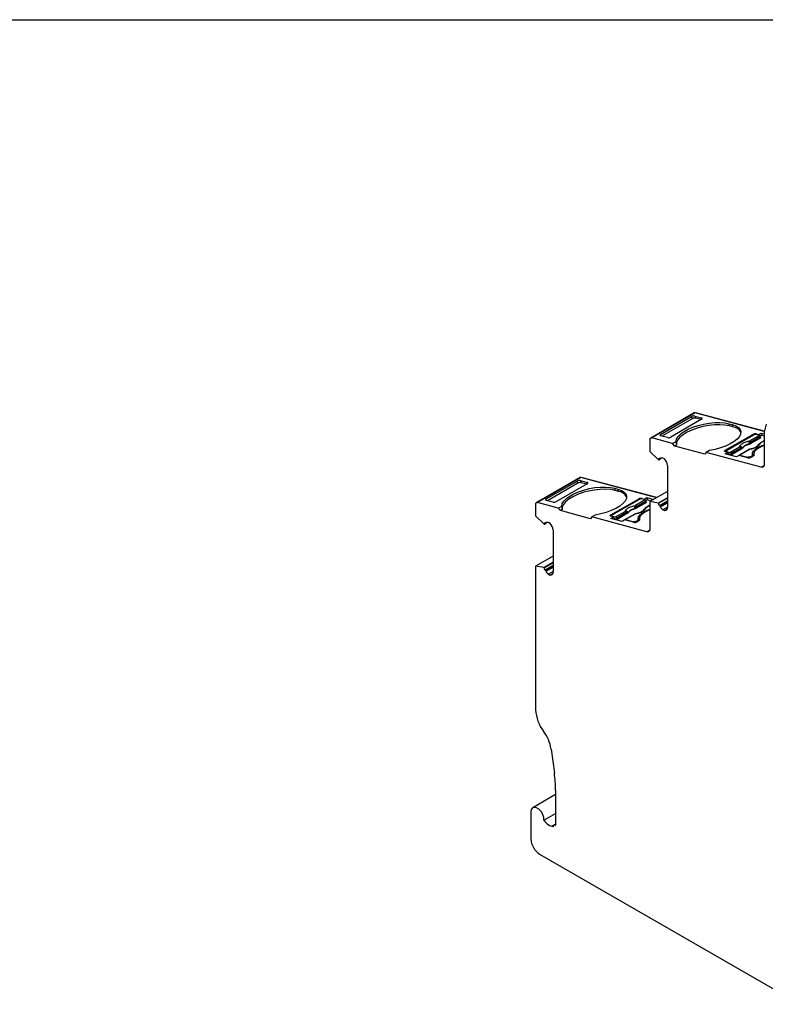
# Model space of a CAD drawing. Header units: millimetres. Extents: x 13 to 546, y 13 to 419.
# Tile 7 of 10: x 398 to 459, y 339 to 419. Entities that reach past the tile are written whole.
import ezdxf

# ---------------------------------------------------------------- set-up
doc = ezdxf.new("R2010")
doc.units = ezdxf.units.MM
doc.header["$LTSCALE"] = 2
doc.linetypes.add('SLD-Solid', pattern=[0])
doc.layers.add('TEXT', color=140, linetype='SLD-Solid', lineweight=25)

msp = doc.modelspace()

# ---------------------------------------------------------------- linework, layer by layer
for p, q in [((453.203, 387.076), (449.667, 385.035)), ((453.298, 387.084), (449.762, 385.043)), ((450.472, 385.332), (452.981, 386.78)), ((453.03, 386.608), (450.567, 385.186)), ((453.807, 386.559), (451.298, 385.111)), ((453.03, 386.608), (452.981, 386.78)), ((453.26, 386.826), (453.812, 386.678)), ((453.26, 386.826), (453.309, 386.654)), ((458.917, 385.579), (453.298, 387.084)), ((453.761, 386.533), (453.309, 386.654)), ((453.416, 387.053), (453.422, 387.056)), ((458.917, 385.584), (453.422, 387.056)), ((453.839, 386.582), (453.812, 386.678)), ((456.037, 386.201), (456.31, 386.128)), ((456.073, 386.022), (456.037, 386.201)), ((456.347, 385.949), (456.073, 386.022)), ((456.347, 385.949), (456.31, 386.128)), ((459.07, 386.174), (458.924, 385.627)), ((449.605, 384.897), (449.605, 383.946)), ((451.449, 384.592), (449.762, 385.043)), ((451.019, 385.065), (450.467, 385.213)), ((450.488, 385.207), (450.472, 385.332)), ((455.741, 384.039), (457.969, 385.325)), ((455.845, 384.027), (458.037, 385.292)), ((458.524, 385.251), (457.737, 384.797)), ((458.635, 385.052), (457.77, 384.553)), ((458.609, 385.151), (457.822, 384.697)), ((457.982, 385.261), (457.969, 385.325)), ((458.524, 385.251), (458.245, 385.326)), ((458.247, 385.37), (458.455, 385.314)), ((458.247, 385.37), (458.257, 385.323)), ((458.455, 385.314), (458.667, 385.437)), ((458.465, 385.267), (458.455, 385.314)), ((458.704, 385.258), (458.59, 385.192)), ((458.635, 385.052), (458.609, 385.151)), ((458.667, 385.437), (458.916, 385.37)), ((458.667, 385.437), (458.704, 385.258)), ((458.704, 385.258), (458.916, 385.201)), ((458.916, 385.567), (458.916, 382.904)), ((451.449, 384.592), (451.727, 384.752)), ((451.622, 384.376), (451.449, 384.592)), ((451.773, 384.464), (451.622, 384.376)), ((454.081, 383.717), (451.622, 384.376)), ((456.12, 383.863), (456.907, 384.318)), ((456.992, 384.218), (456.205, 383.763)), ((457.096, 384.164), (456.231, 383.664)), ((457.683, 384.098), (456.896, 383.644)), ((457.715, 384.101), (456.928, 383.647)), ((457.096, 384.164), (457.076, 384.232)), ((457.152, 384.217), (457.148, 384.233)), ((457.661, 384.529), (457.665, 384.513)), ((457.753, 384.622), (457.77, 384.553)), ((457.779, 384.125), (457.758, 384.126)), ((458.916, 384.81), (458.513, 384.577)), ((458.916, 384.795), (458.545, 384.58)), ((449.605, 383.946), (450.274, 383.294)), ((450.274, 383.294), (450.316, 383.27)), ((450.316, 383.27), (450.469, 383.358)), ((450.422, 383.372), (450.37, 383.402)), ((450.553, 383.431), (450.46, 383.377)), ((450.775, 383.332), (450.65, 383.404)), ((454.181, 383.86), (454.081, 383.717)), ((454.459, 384.02), (454.181, 383.86)), ((458.654, 382.661), (454.181, 383.86)), ((455.733, 383.743), (455.945, 383.865)), ((456.649, 383.497), (455.733, 383.743)), ((455.945, 383.865), (455.737, 383.921)), ((455.767, 383.913), (455.741, 384.039)), ((455.8, 383.969), (455.814, 383.9)), ((455.841, 383.938), (456.12, 383.863)), ((455.851, 383.89), (455.841, 383.938)), ((455.945, 383.865), (455.982, 383.686)), ((455.982, 383.686), (455.969, 383.679)), ((456.231, 383.664), (455.972, 383.734)), ((456.205, 383.763), (456.231, 383.664)), ((456.861, 383.62), (456.649, 383.497)), ((457.581, 383.427), (456.861, 383.62)), ((456.928, 383.647), (457.583, 383.471)), ((457.583, 383.471), (457.592, 383.424)), ((457.791, 383.505), (457.897, 383.566)), ((457.803, 383.448), (457.791, 383.505)), ((458, 383.554), (457.859, 383.472)), ((457.897, 383.566), (457.91, 383.502)), ((457.977, 383.541), (457.956, 383.646)), ((458.059, 383.757), (457.989, 383.616)), ((457.99, 383.57), (457.991, 383.548)), ((458.049, 383.668), (458.06, 383.617)), ((458.06, 383.626), (458.058, 383.635)), ((451.019, 382.802), (451.019, 379.374)), ((458.654, 382.661), (458.904, 382.806)), ((443.893, 381.82), (440.357, 379.779)), ((443.988, 381.828), (440.452, 379.787)), ((450.151, 380.177), (443.988, 381.828)), ((444.106, 381.797), (444.112, 381.8)), ((450.157, 380.181), (444.112, 381.8)), ((441.162, 380.076), (443.671, 381.524)), ((443.72, 381.353), (441.257, 379.93)), ((444.497, 381.303), (441.988, 379.855)), ((443.72, 381.353), (443.671, 381.524)), ((443.95, 381.57), (444.502, 381.422)), ((443.95, 381.57), (443.999, 381.398)), ((444.451, 381.277), (443.999, 381.398)), ((444.529, 381.326), (444.502, 381.422)), ((446.727, 380.945), (447, 380.872)), ((446.763, 380.766), (446.727, 380.945)), ((447.037, 380.693), (447, 380.872)), ((441.178, 379.951), (441.162, 380.076)), ((446.431, 378.783), (448.659, 380.069)), ((447.037, 380.693), (446.763, 380.766)), ((448.672, 380.005), (448.659, 380.069)), ((449.214, 379.995), (448.935, 380.07)), ((448.937, 380.114), (449.145, 380.058)), ((448.937, 380.114), (448.947, 380.067)), ((449.145, 380.058), (449.357, 380.181)), ((449.155, 380.011), (449.145, 380.058)), ((449.357, 380.181), (449.904, 380.035)), ((449.357, 380.181), (449.394, 380.002)), ((451.019, 380.679), (449.606, 379.863)), ((451.019, 380.174), (450.274, 379.743)), ((451.019, 380.124), (450.316, 379.718)), ((440.295, 379.642), (440.295, 378.69)), ((442.139, 379.336), (440.452, 379.787)), ((441.709, 379.809), (441.157, 379.957)), ((442.139, 379.336), (442.417, 379.496)), ((442.312, 379.12), (442.139, 379.336)), ((446.535, 378.771), (448.727, 380.036)), ((448.351, 379.273), (448.355, 379.257)), ((449.214, 379.995), (448.427, 379.541)), ((448.443, 379.366), (448.46, 379.297)), ((449.325, 379.796), (448.46, 379.297)), ((449.299, 379.895), (448.512, 379.441)), ((449.606, 379.554), (449.203, 379.321)), ((449.606, 379.539), (449.235, 379.324)), ((449.394, 380.002), (449.28, 379.936)), ((449.325, 379.796), (449.299, 379.895)), ((449.394, 380.002), (449.704, 379.919)), ((449.606, 379.863), (449.606, 377.649)), ((450.274, 379.743), (449.606, 379.863)), ((450.316, 379.718), (450.274, 379.743)), ((451.019, 379.898), (450.37, 379.524)), ((450.37, 379.524), (450.422, 379.494)), ((450.422, 379.494), (451.019, 379.839)), ((450.46, 379.445), (451.019, 379.768)), ((451.019, 379.412), (450.65, 379.199)), ((450.775, 379.126), (451.002, 379.257)), ((440.295, 378.69), (440.964, 378.038)), ((442.463, 379.208), (442.312, 379.12)), ((444.771, 378.462), (442.312, 379.12)), ((444.871, 378.604), (444.771, 378.462)), ((445.149, 378.765), (444.871, 378.604)), ((449.344, 377.405), (444.871, 378.604)), ((446.423, 378.487), (446.635, 378.609)), ((447.339, 378.242), (446.423, 378.487)), ((446.635, 378.609), (446.427, 378.665)), ((446.457, 378.657), (446.431, 378.783)), ((446.49, 378.713), (446.504, 378.644)), ((446.531, 378.682), (446.81, 378.607)), ((446.541, 378.635), (446.531, 378.682)), ((446.635, 378.609), (446.672, 378.43)), ((446.921, 378.408), (446.662, 378.478)), ((446.81, 378.607), (447.597, 379.062)), ((447.682, 378.962), (446.895, 378.507)), ((446.895, 378.507), (446.921, 378.408)), ((447.786, 378.908), (446.921, 378.408)), ((448.373, 378.842), (447.586, 378.388)), ((448.405, 378.845), (447.618, 378.391)), ((447.786, 378.908), (447.766, 378.976)), ((447.842, 378.961), (447.838, 378.977)), ((448.469, 378.869), (448.448, 378.87)), ((448.749, 378.501), (448.679, 378.36)), ((450.65, 379.199), (450.775, 379.126)), ((440.964, 378.038), (441.006, 378.014)), ((441.006, 378.014), (441.159, 378.102)), ((441.112, 378.116), (441.06, 378.146)), ((441.243, 378.175), (441.15, 378.121)), ((441.465, 378.076), (441.34, 378.148)), ((446.672, 378.43), (446.659, 378.423)), ((447.551, 378.364), (447.339, 378.242)), ((448.271, 378.171), (447.551, 378.364)), ((447.618, 378.391), (448.273, 378.215)), ((448.273, 378.215), (448.282, 378.168)), ((448.481, 378.249), (448.587, 378.31)), ((448.493, 378.191), (448.481, 378.249)), ((448.69, 378.298), (448.549, 378.216)), ((448.587, 378.31), (448.6, 378.246)), ((448.667, 378.285), (448.646, 378.39)), ((448.68, 378.314), (448.681, 378.292)), ((448.739, 378.412), (448.75, 378.361)), ((448.75, 378.37), (448.749, 378.379)), ((441.709, 377.547), (441.709, 374.118)), ((449.344, 377.405), (449.594, 377.55)), ((441.709, 375.423), (440.296, 374.607)), ((440.296, 374.607), (440.296, 362.896)), ((440.964, 374.487), (440.296, 374.607)), ((441.709, 374.918), (440.964, 374.487)), ((441.006, 374.463), (440.964, 374.487)), ((441.709, 374.868), (441.006, 374.463)), ((441.709, 374.643), (441.06, 374.268)), ((441.112, 374.238), (441.709, 374.583)), ((441.15, 374.189), (441.709, 374.512)), ((441.06, 374.268), (441.112, 374.238)), ((441.709, 374.156), (441.34, 373.943)), ((441.34, 373.943), (441.465, 373.871)), ((441.465, 373.871), (441.692, 374.001)), ((441.555, 359.71), (441.818, 357.756)), ((441.917, 355.994), (440.064, 354.925)), ((441.917, 356.34), (441.917, 353.498)), ((439.909, 354.581), (439.909, 352.377)), ((440.968, 353.916), (441.917, 354.464)), ((441.917, 353.597), (441.61, 353.42)), ((441.854, 353.464), (441.917, 353.498)), ((440.616, 351.152), (461.802, 338.922))]:
    msp.add_line(p, q)
at = {"flags": 128}
for points in [[(453.422, 387.056), (453.4, 387.06), (453.39, 387.06)], [(451.727, 384.752), (451.775, 384.951), (451.904, 385.157), (452.109, 385.363), (452.384, 385.562), (452.72, 385.748), (453.105, 385.915), (453.527, 386.057), (453.973, 386.169), (454.427, 386.249), (454.875, 386.292), (455.301, 386.299), (455.693, 386.268), (456.037, 386.201)], [(456.073, 386.022), (455.713, 386.092), (455.301, 386.121), (454.852, 386.11), (454.382, 386.058), (453.909, 385.968), (453.448, 385.842), (453.017, 385.686), (452.63, 385.504), (452.302, 385.304), (452.045, 385.092), (451.867, 384.876), (451.776, 384.664), (451.773, 384.464)], [(456.31, 386.128), (456.595, 386.027), (456.811, 385.895), (456.951, 385.736), (457.011, 385.556), (456.99, 385.361), (456.886, 385.157), (456.705, 384.95), (456.451, 384.748), (456.134, 384.557), (455.763, 384.384), (455.352, 384.233), (454.912, 384.111), (454.459, 384.02)], [(449.605, 384.897), (449.608, 384.936), (449.616, 384.97), (449.63, 384.998), (449.649, 385.021), (449.672, 385.037), (449.699, 385.047), (449.73, 385.049), (449.762, 385.043)], [(458.916, 384.435), (458.77, 384.378), (458.494, 384.243), (458.275, 384.093), (458.125, 383.935), (458.051, 383.78), (458.058, 383.635)], [(458.421, 384.443), (458.416, 384.448), (458.411, 384.452), (458.408, 384.456), (458.405, 384.46), (458.404, 384.463), (458.403, 384.465), (458.404, 384.467), (458.406, 384.468)], [(455.737, 383.921), (455.713, 383.93), (455.695, 383.941), (455.685, 383.955), (455.681, 383.971), (455.686, 383.988), (455.698, 384.005), (455.716, 384.023), (455.741, 384.039)], [(458.058, 383.635), (458.06, 383.625), (458.059, 383.616), (458.056, 383.605), (458.05, 383.595), (458.041, 383.584), (458.03, 383.574), (458.016, 383.564), (458, 383.554)], [(458.916, 382.904), (458.912, 382.841), (458.898, 382.784), (458.875, 382.736), (458.843, 382.698), (458.804, 382.671), (458.759, 382.656), (458.709, 382.652), (458.654, 382.661)], [(444.112, 381.8), (444.09, 381.804), (444.08, 381.804)], [(442.417, 379.496), (442.465, 379.695), (442.594, 379.901), (442.799, 380.107), (443.074, 380.306), (443.41, 380.492), (443.795, 380.659), (444.217, 380.801), (444.663, 380.913), (445.117, 380.993), (445.565, 381.037), (445.991, 381.043), (446.383, 381.012), (446.727, 380.945)], [(446.763, 380.766), (446.403, 380.836), (445.991, 380.865), (445.542, 380.854), (445.072, 380.802), (444.599, 380.712), (444.138, 380.586), (443.707, 380.43), (443.32, 380.249), (442.992, 380.048), (442.735, 379.836), (442.557, 379.621), (442.466, 379.408), (442.463, 379.208)], [(447, 380.872), (447.285, 380.771), (447.501, 380.639), (447.641, 380.48), (447.701, 380.3), (447.68, 380.105), (447.576, 379.901), (447.395, 379.694), (447.141, 379.492), (446.824, 379.301), (446.453, 379.128), (446.042, 378.977), (445.602, 378.855), (445.149, 378.765)], [(440.295, 379.642), (440.298, 379.68), (440.306, 379.714), (440.32, 379.743), (440.339, 379.765), (440.362, 379.782), (440.389, 379.791), (440.42, 379.793), (440.452, 379.787)], [(451.019, 379.374), (451.015, 379.312), (451.002, 379.258), (450.981, 379.211), (450.952, 379.173), (450.916, 379.145), (450.874, 379.128), (450.826, 379.121), (450.775, 379.126)], [(446.427, 378.665), (446.403, 378.674), (446.385, 378.685), (446.375, 378.699), (446.371, 378.715), (446.376, 378.732), (446.388, 378.749), (446.407, 378.767), (446.431, 378.783)], [(449.606, 379.179), (449.46, 379.122), (449.184, 378.987), (448.965, 378.837), (448.815, 378.679), (448.741, 378.524), (448.749, 378.379)], [(449.111, 379.187), (449.106, 379.192), (449.101, 379.196), (449.098, 379.2), (449.095, 379.204), (449.094, 379.207), (449.094, 379.209), (449.094, 379.211), (449.096, 379.212)], [(448.749, 378.379), (448.75, 378.37), (448.75, 378.36), (448.746, 378.349), (448.74, 378.339), (448.731, 378.328), (448.72, 378.318), (448.706, 378.308), (448.69, 378.298)], [(449.606, 377.649), (449.602, 377.585), (449.588, 377.528), (449.565, 377.48), (449.533, 377.442), (449.495, 377.415), (449.449, 377.4), (449.399, 377.397), (449.344, 377.405)], [(441.709, 374.118), (441.705, 374.057), (441.692, 374.002), (441.671, 373.955), (441.642, 373.917), (441.606, 373.889), (441.564, 373.872), (441.516, 373.866), (441.465, 373.871)], [(440.968, 353.916), (440.951, 354.143), (440.868, 354.388), (440.732, 354.618), (440.557, 354.804), (440.368, 354.923), (440.188, 354.96), (440.04, 354.909), (439.943, 354.777), (439.909, 354.581)]]:
    msp.add_lwpolyline(points, dxfattribs=at)
for centre, radius, start, end in [((453.26, 386.969), 0.121, 71.85033, 118.3616), ((456.237, 385.06), 0.896, 29.94083, 82.98193), ((458.17, 384.962), 0.415, 79.36558, 119.04211), ((459.146, 385.57), 0.23, 165.57282, 180.51026), ((456.853, 384.186), 0.142, 12.90637, 67.72917), ((456.966, 384.263), 0.115, 344.11136, 24.36722), ((457.759, 383.767), 0.768, 97.31719, 142.67743), ((457.55, 384.342), 0.346, 54.08782, 67.81282), ((457.703, 384.062), 0.0409, 72.21442, 117.99755), ((457.683, 384.665), 0.142, 12.90637, 67.72917), ((458.532, 384.541), 0.0409, 72.21442, 117.99755), ((450.237, 382.763), 0.783, 2.91706, 46.61809), ((457.657, 383.835), 0.415, 259.36567, 299.042), ((443.95, 381.714), 0.121, 71.85034, 118.3616), ((446.927, 379.804), 0.896, 29.94082, 82.98193), ((448.86, 379.706), 0.415, 79.36567, 119.042), ((448.449, 378.511), 0.768, 97.31719, 142.67743), ((448.24, 379.086), 0.346, 54.08782, 67.81282), ((448.373, 379.409), 0.142, 12.90637, 67.72917), ((449.223, 379.285), 0.0409, 72.21442, 117.99755), ((447.543, 378.93), 0.142, 12.90637, 67.72917), ((447.656, 379.007), 0.115, 344.11136, 24.36722), ((448.393, 378.806), 0.0409, 72.21442, 117.99755), ((440.927, 377.507), 0.783, 2.91706, 46.61809), ((448.347, 378.579), 0.415, 259.36567, 299.042), ((443.333, 363.03), 3.04, 182.51695, 217.92419), ((438.38, 359.214), 3.213, 8.88874, 37.3196), ((431.297, 356.312), 10.619, 0.15238, 7.81787), ((441.899, 354.459), 1.079, 210.25441, 254.45413), ((441.444, 352.447), 1.537, 182.60558, 237.3944)]:
    msp.add_arc(centre, radius, start, end)
for centre, major_axis, ratio, start_param, end_param in [((453.118, 386.744), (0.196, 0.041), 0.407865, 0.682123, 2.25292), ((453.67, 386.596), (0.196, 0.041), 0.407865, 5.394512, 6.965309), ((450.609, 385.295), (0.196, 0.041), 0.407865, 2.25292, 3.823716), ((451.161, 385.147), (0.196, 0.041), 0.407865, 3.823716, 5.394512), ((454.563, 383.55), (-2.431, 2.582), 0.576639, 0.651785, 0.757178), ((443.808, 381.488), (0.196, 0.041), 0.407865, 0.682123, 2.25292), ((444.36, 381.34), (0.196, 0.041), 0.407865, 5.394512, 6.965309), ((441.299, 380.039), (0.196, 0.041), 0.407865, 2.25292, 3.823716), ((441.851, 379.891), (0.196, 0.041), 0.407865, 3.823716, 5.394512), ((445.253, 378.295), (-2.431, 2.582), 0.576639, 0.651785, 0.757178)]:
    msp.add_ellipse(centre, major_axis=major_axis, ratio=ratio, start_param=start_param, end_param=end_param)
for points, knots in [([(453.309, 386.654), (453.299, 386.656), (453.28, 386.66), (453.247, 386.662), (453.21, 386.661), (453.158, 386.655), (453.092, 386.639), (453.051, 386.619), (453.03, 386.608)], [0, 0, 0, 0, 0.126961, 0.24931, 0.372135, 0.500462, 0.749301, 1, 1, 1, 1]), ([(458.245, 385.326), (458.235, 385.328), (458.216, 385.332), (458.18, 385.332), (458.136, 385.327), (458.083, 385.315), (458.052, 385.3), (458.037, 385.292)], [0, 0, 0, 0, 0.168224, 0.3311335, 0.500763, 0.7495865, 1, 1, 1, 1]), ([(458.609, 385.151), (458.603, 385.174), (458.59, 385.197), (458.559, 385.234), (458.541, 385.247), (458.524, 385.251)], [0, 0, 0, 0, 0.5, 0.5, 1, 1, 1, 1]), ([(456.907, 384.318), (456.908, 384.329), (456.911, 384.351), (456.923, 384.385), (456.943, 384.42), (456.979, 384.468), (457.045, 384.53), (457.153, 384.602), (457.284, 384.668), (457.43, 384.724), (457.583, 384.768), (457.685, 384.787), (457.737, 384.797)], [0, 0, 0, 0, 0.06027, 0.120056, 0.179893, 0.240314, 0.370015, 0.500128, 0.629829, 0.759943, 0.879871, 1, 1, 1, 1]), ([(457.076, 384.232), (457.068, 384.233), (457.05, 384.237), (457.02, 384.232), (457.002, 384.223), (456.992, 384.218)], [0, 0, 0, 0, 0.3172218, 0.6450837, 1, 1, 1, 1]), ([(457.148, 384.233), (457.143, 384.233), (457.133, 384.234), (457.113, 384.233), (457.094, 384.233), (457.082, 384.232), (457.076, 384.232)], [0, 0, 0, 0, 0.332097, 0.61117, 0.833934, 1, 1, 1, 1]), ([(457.152, 384.217), (457.149, 384.211), (457.142, 384.199), (457.123, 384.181), (457.105, 384.169), (457.096, 384.164)], [0, 0, 0, 0, 0.335719, 0.664281, 1, 1, 1, 1]), ([(457.665, 384.513), (457.64, 384.506), (457.59, 384.494), (457.519, 384.471), (457.451, 384.446), (457.388, 384.417), (457.325, 384.384), (457.264, 384.345), (457.213, 384.302), (457.174, 384.259), (457.159, 384.231), (457.152, 384.217)], [0, 0, 0, 0, 0.101069, 0.200103, 0.298615, 0.398141, 0.500173, 0.626627, 0.756016, 0.877292, 1, 1, 1, 1]), ([(457.661, 384.529), (457.663, 384.542), (457.668, 384.568), (457.673, 384.604), (457.677, 384.635), (457.68, 384.654), (457.681, 384.662)], [0, 0, 0, 0, 0.306881, 0.575882, 0.806979, 1, 1, 1, 1]), ([(457.753, 384.622), (457.743, 384.61), (457.715, 384.578), (457.682, 384.547), (457.661, 384.529)], [0, 0, 0, 0, 0.389276, 1, 1, 1, 1]), ([(457.77, 384.553), (457.76, 384.547), (457.74, 384.537), (457.704, 384.523), (457.678, 384.516), (457.665, 384.513)], [0, 0, 0, 0, 0.335719, 0.664281, 1, 1, 1, 1]), ([(457.758, 384.127), (457.746, 384.124), (457.722, 384.118), (457.697, 384.105), (457.684, 384.099)], [0, 0, 0, 0, 0.499708, 1, 1, 1, 1]), ([(458.545, 384.58), (458.544, 384.569), (458.541, 384.547), (458.529, 384.513), (458.509, 384.478), (458.473, 384.43), (458.407, 384.368), (458.299, 384.296), (458.168, 384.229), (458.022, 384.174), (457.869, 384.13), (457.766, 384.111), (457.715, 384.101)], [0, 0, 0, 0, 0.06027, 0.120056, 0.179893, 0.240314, 0.370015, 0.500128, 0.629829, 0.759943, 0.879871, 1, 1, 1, 1]), ([(457.758, 384.126), (457.757, 384.126), (457.744, 384.127), (457.73, 384.114), (457.715, 384.101)], [0, 0, 0, 0, 0.0113969, 1, 1, 1, 1]), ([(458.378, 384.432), (458.371, 384.411), (458.355, 384.358), (458.216, 384.264), (457.993, 384.17), (457.809, 384.135), (457.716, 384.117)], [0, 0, 0, 0, 0.175239, 0.44337, 0.718025, 1, 1, 1, 1]), ([(457.822, 384.697), (457.807, 384.687), (457.78, 384.67), (457.762, 384.638), (457.753, 384.622)], [0, 0, 0, 0, 0.5214849, 1, 1, 1, 1]), ([(457.956, 383.646), (457.949, 383.695), (457.935, 383.792), (458.019, 383.953), (458.174, 384.114), (458.4, 384.268), (458.652, 384.396), (458.839, 384.459), (458.916, 384.485)], [0, 0, 0, 0, 0.17525, 0.350501, 0.525751, 0.701001, 0.876252, 1, 1, 1, 1]), ([(458.404, 384.464), (458.399, 384.457), (458.391, 384.443), (458.386, 384.427), (458.383, 384.419)], [0, 0, 0, 0, 0.5204678, 1, 1, 1, 1]), ([(450.316, 383.27), (450.319, 383.287), (450.326, 383.322), (450.344, 383.366), (450.362, 383.39), (450.37, 383.402)], [0, 0, 0, 0, 0.3345062, 0.6654938, 1, 1, 1, 1]), ([(450.46, 383.377), (450.466, 383.387), (450.479, 383.406), (450.506, 383.424), (450.543, 383.434), (450.591, 383.433), (450.63, 383.413), (450.65, 383.404)], [0, 0, 0, 0, 0.167102, 0.331946, 0.500386, 0.749443, 1, 1, 1, 1]), ([(455.841, 383.938), (455.814, 383.945), (455.799, 383.959), (455.8, 383.992), (455.817, 384.011), (455.845, 384.027)], [0, 0, 0, 0, 0.5, 0.5, 1, 1, 1, 1]), ([(456.12, 383.863), (456.137, 383.859), (456.155, 383.846), (456.186, 383.809), (456.199, 383.786), (456.205, 383.763)], [0, 0, 0, 0, 0.5, 0.5, 1, 1, 1, 1]), ([(456.897, 383.642), (456.899, 383.644), (456.907, 383.651), (456.919, 383.648), (456.928, 383.647)], [0, 0, 0, 0, 0.2913084, 1, 1, 1, 1]), ([(457.791, 383.505), (457.763, 383.489), (457.725, 383.476), (457.647, 383.464), (457.609, 383.464), (457.583, 383.471)], [0, 0, 0, 0, 0.5, 0.5, 1, 1, 1, 1]), ([(457.897, 383.566), (457.907, 383.573), (457.928, 383.586), (457.947, 383.607), (457.958, 383.628), (457.957, 383.64), (457.956, 383.646)], [0, 0, 0, 0, 0.249233, 0.499959, 0.749241, 1, 1, 1, 1]), ([(443.999, 381.398), (443.989, 381.4), (443.97, 381.404), (443.937, 381.406), (443.9, 381.405), (443.848, 381.399), (443.782, 381.384), (443.741, 381.363), (443.72, 381.353)], [0, 0, 0, 0, 0.126961, 0.24931, 0.372135, 0.500462, 0.749301, 1, 1, 1, 1]), ([(448.935, 380.07), (448.925, 380.072), (448.906, 380.076), (448.87, 380.076), (448.826, 380.071), (448.773, 380.059), (448.742, 380.044), (448.727, 380.036)], [0, 0, 0, 0, 0.168224, 0.331133, 0.500763, 0.749586, 1, 1, 1, 1]), ([(447.597, 379.062), (447.598, 379.073), (447.601, 379.095), (447.613, 379.129), (447.633, 379.164), (447.669, 379.212), (447.735, 379.274), (447.843, 379.346), (447.974, 379.413), (448.12, 379.468), (448.273, 379.512), (448.376, 379.531), (448.427, 379.541)], [0, 0, 0, 0, 0.0602697, 0.1200562, 0.1798933, 0.2403137, 0.3700145, 0.5001284, 0.6298294, 0.7599435, 0.879871, 1, 1, 1, 1]), ([(448.355, 379.257), (448.33, 379.251), (448.28, 379.238), (448.209, 379.215), (448.141, 379.19), (448.078, 379.161), (448.015, 379.128), (447.954, 379.089), (447.903, 379.046), (447.864, 379.003), (447.85, 378.975), (447.842, 378.961)], [0, 0, 0, 0, 0.101069, 0.200103, 0.298615, 0.398141, 0.500173, 0.626627, 0.756016, 0.877292, 1, 1, 1, 1]), ([(448.351, 379.273), (448.353, 379.286), (448.358, 379.312), (448.363, 379.348), (448.367, 379.38), (448.37, 379.398), (448.371, 379.407)], [0, 0, 0, 0, 0.306881, 0.575882, 0.806979, 1, 1, 1, 1]), ([(448.443, 379.366), (448.433, 379.354), (448.405, 379.322), (448.372, 379.291), (448.351, 379.273)], [0, 0, 0, 0, 0.389276, 1, 1, 1, 1]), ([(448.46, 379.297), (448.45, 379.291), (448.43, 379.281), (448.394, 379.267), (448.368, 379.26), (448.355, 379.257)], [0, 0, 0, 0, 0.3357194, 0.6642806, 1, 1, 1, 1]), ([(449.235, 379.324), (449.234, 379.313), (449.231, 379.291), (449.219, 379.257), (449.199, 379.222), (449.163, 379.174), (449.097, 379.112), (448.989, 379.04), (448.858, 378.973), (448.712, 378.918), (448.559, 378.874), (448.456, 378.855), (448.405, 378.845)], [0, 0, 0, 0, 0.06027, 0.120056, 0.179893, 0.240314, 0.370015, 0.500128, 0.629829, 0.759943, 0.879871, 1, 1, 1, 1]), ([(448.512, 379.441), (448.497, 379.432), (448.47, 379.414), (448.452, 379.382), (448.443, 379.366)], [0, 0, 0, 0, 0.521485, 1, 1, 1, 1]), ([(449.299, 379.895), (449.293, 379.918), (449.28, 379.941), (449.249, 379.978), (449.231, 379.991), (449.214, 379.995)], [0, 0, 0, 0, 0.5, 0.5, 1, 1, 1, 1]), ([(450.37, 379.524), (450.362, 379.546), (450.344, 379.589), (450.326, 379.655), (450.319, 379.697), (450.316, 379.718)], [0, 0, 0, 0, 0.334506, 0.665494, 1, 1, 1, 1]), ([(450.65, 379.199), (450.637, 379.207), (450.611, 379.224), (450.573, 379.259), (450.532, 379.306), (450.49, 379.369), (450.47, 379.42), (450.46, 379.445)], [0, 0, 0, 0, 0.167102, 0.331946, 0.500386, 0.749443, 1, 1, 1, 1]), ([(446.531, 378.682), (446.504, 378.689), (446.489, 378.703), (446.49, 378.736), (446.507, 378.755), (446.535, 378.771)], [0, 0, 0, 0, 0.5, 0.5, 1, 1, 1, 1]), ([(446.81, 378.607), (446.827, 378.603), (446.845, 378.59), (446.876, 378.553), (446.889, 378.53), (446.895, 378.507)], [0, 0, 0, 0, 0.5, 0.5, 1, 1, 1, 1]), ([(447.766, 378.976), (447.758, 378.978), (447.74, 378.982), (447.71, 378.976), (447.692, 378.967), (447.682, 378.962)], [0, 0, 0, 0, 0.317222, 0.645084, 1, 1, 1, 1]), ([(447.838, 378.977), (447.833, 378.977), (447.823, 378.978), (447.803, 378.977), (447.785, 378.977), (447.772, 378.976), (447.766, 378.976)], [0, 0, 0, 0, 0.332097, 0.61117, 0.833934, 1, 1, 1, 1]), ([(447.842, 378.961), (447.839, 378.955), (447.832, 378.943), (447.813, 378.925), (447.795, 378.914), (447.786, 378.908)], [0, 0, 0, 0, 0.335719, 0.664281, 1, 1, 1, 1]), ([(448.448, 378.871), (448.436, 378.868), (448.412, 378.862), (448.387, 378.849), (448.374, 378.843)], [0, 0, 0, 0, 0.4997081, 1, 1, 1, 1]), ([(448.448, 378.87), (448.448, 378.87), (448.434, 378.871), (448.42, 378.858), (448.405, 378.845)], [0, 0, 0, 0, 0.011397, 1, 1, 1, 1]), ([(449.068, 379.176), (449.061, 379.155), (449.045, 379.102), (448.906, 379.008), (448.683, 378.914), (448.499, 378.879), (448.406, 378.861)], [0, 0, 0, 0, 0.175239, 0.44337, 0.718025, 1, 1, 1, 1]), ([(448.646, 378.39), (448.639, 378.439), (448.625, 378.536), (448.709, 378.697), (448.864, 378.858), (449.09, 379.012), (449.342, 379.14), (449.529, 379.203), (449.606, 379.229)], [0, 0, 0, 0, 0.17525, 0.350499, 0.525749, 0.700998, 0.876248, 1, 1, 1, 1]), ([(449.094, 379.208), (449.089, 379.201), (449.081, 379.187), (449.076, 379.171), (449.073, 379.163)], [0, 0, 0, 0, 0.520468, 1, 1, 1, 1]), ([(441.006, 378.014), (441.009, 378.031), (441.016, 378.066), (441.034, 378.11), (441.052, 378.134), (441.06, 378.146)], [0, 0, 0, 0, 0.334506, 0.665494, 1, 1, 1, 1]), ([(441.15, 378.121), (441.156, 378.131), (441.169, 378.15), (441.196, 378.168), (441.233, 378.179), (441.281, 378.177), (441.32, 378.158), (441.34, 378.148)], [0, 0, 0, 0, 0.167102, 0.331946, 0.500386, 0.749443, 1, 1, 1, 1]), ([(447.587, 378.387), (447.59, 378.388), (447.598, 378.395), (447.61, 378.392), (447.618, 378.391)], [0, 0, 0, 0, 0.291308, 1, 1, 1, 1]), ([(448.481, 378.249), (448.453, 378.233), (448.415, 378.22), (448.338, 378.208), (448.299, 378.208), (448.273, 378.215)], [0, 0, 0, 0, 0.5, 0.5, 1, 1, 1, 1]), ([(448.587, 378.31), (448.597, 378.317), (448.618, 378.33), (448.637, 378.351), (448.648, 378.372), (448.647, 378.384), (448.646, 378.39)], [0, 0, 0, 0, 0.2492334, 0.4999587, 0.7492415, 1, 1, 1, 1]), ([(441.06, 374.268), (441.052, 374.29), (441.034, 374.333), (441.016, 374.399), (441.009, 374.441), (441.006, 374.463)], [0, 0, 0, 0, 0.334506, 0.665494, 1, 1, 1, 1]), ([(441.34, 373.943), (441.327, 373.951), (441.301, 373.968), (441.263, 374.003), (441.222, 374.05), (441.18, 374.113), (441.16, 374.164), (441.15, 374.189)], [0, 0, 0, 0, 0.167102, 0.331946, 0.500386, 0.749443, 1, 1, 1, 1]), ([(441.61, 353.42), (441.64, 353.417), (441.7, 353.412), (441.761, 353.414), (441.786, 353.428), (441.788, 353.429)], [0, 0, 0, 0, 0.480699, 0.961287, 1, 1, 1, 1])]:
    msp.add_open_spline(points, degree=3, knots=knots)
for points in [[(457.071, 384.31), (457.019, 384.338), (456.96, 384.337), (456.907, 384.318)], [(457.148, 384.233), (457.134, 384.262), (457.108, 384.29), (457.071, 384.31)], [(457.737, 384.797), (457.71, 384.77), (457.688, 384.725), (457.681, 384.662)], [(458.406, 384.468), (458.44, 384.523), (458.492, 384.561), (458.545, 384.58)], [(450.46, 383.377), (450.453, 383.365), (450.438, 383.363), (450.422, 383.372)], [(448.427, 379.541), (448.4, 379.514), (448.378, 379.469), (448.371, 379.407)], [(449.096, 379.212), (449.13, 379.267), (449.182, 379.305), (449.235, 379.324)], [(450.422, 379.494), (450.438, 379.485), (450.453, 379.465), (450.46, 379.445)], [(447.761, 379.054), (447.709, 379.082), (447.65, 379.081), (447.597, 379.062)], [(447.838, 378.977), (447.824, 379.006), (447.798, 379.034), (447.761, 379.054)], [(441.15, 378.121), (441.143, 378.109), (441.128, 378.107), (441.112, 378.116)], [(441.112, 374.238), (441.128, 374.229), (441.143, 374.209), (441.15, 374.189)]]:
    msp.add_open_spline(points, degree=3)
at = {"layer": 'TEXT'}
msp.add_line((12.7, 419.1), (546.1, 419.1), dxfattribs=at)

doc.saveas('drawing.dxf')
